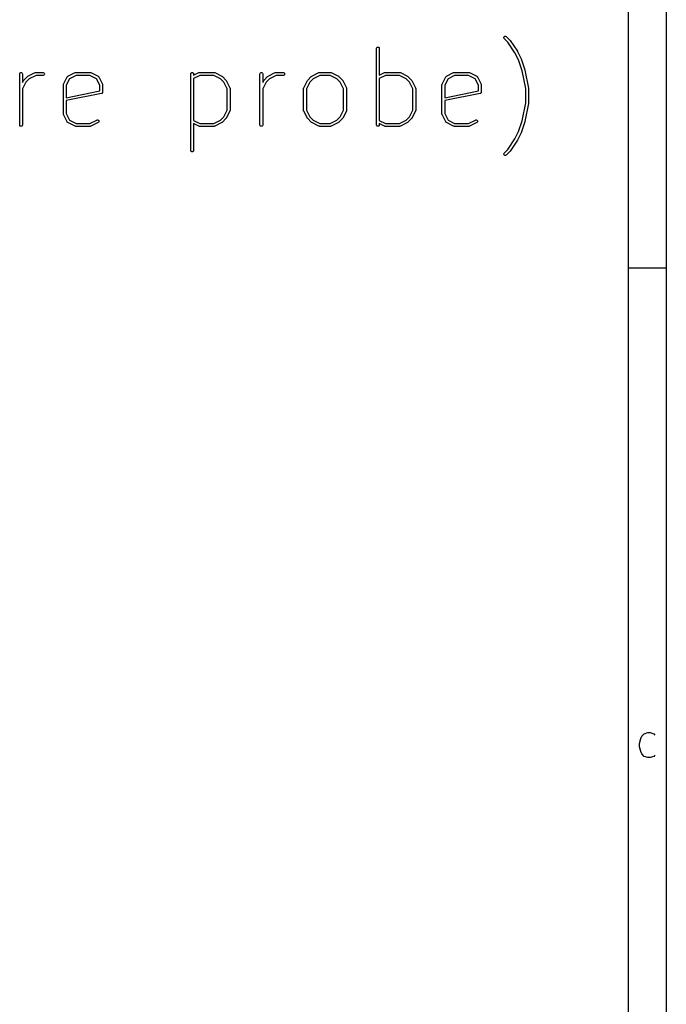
# Model space of a CAD drawing. Header units: inches. Extents: x 0.4 to 11.3, y -7.9 to -0.4.
# Tile 12 of 15: x 10 to 11.3, y -5.8 to -3.8. Entities that reach past the tile are written whole.
import ezdxf

# ---------------------------------------------------------------- set-up
doc = ezdxf.new("R2010")
doc.units = ezdxf.units.IN
doc.header["$MEASUREMENT"] = 0
doc.layers.add('User.Drawings', color=9, linetype='CONTINUOUS', true_color=0xc2c2c2)

msp = doc.modelspace()

# ---------------------------------------------------------------- linework, layer by layer
at = {"layer": 'BLACK', "linetype": 'CONTINUOUS'}
for p, q in [((11.2993, -0.3937), (11.2993, -7.8743)), ((11.2206, -0.4724), (11.2206, -7.7956)), ((11.2993, -4.3307), (11.2206, -4.3307)), ((11.249, -5.2945), (11.2538, -5.2896)), ((11.2538, -5.2896), (11.2611, -5.2871)), ((11.2611, -5.2871), (11.266, -5.2871)), ((11.266, -5.2871), (11.2733, -5.2896)), ((11.2733, -5.2896), (11.2758, -5.292)), ((11.2441, -5.3091), (11.2465, -5.2993)), ((11.2441, -5.3164), (11.2441, -5.3091)), ((11.2465, -5.2993), (11.249, -5.2945)), ((11.2465, -5.3261), (11.2441, -5.3164)), ((11.249, -5.331), (11.2465, -5.3261)), ((11.2538, -5.3359), (11.249, -5.331)), ((11.2611, -5.3383), (11.2538, -5.3359)), ((11.266, -5.3383), (11.2611, -5.3383)), ((11.2733, -5.3359), (11.266, -5.3383)), ((11.2758, -5.3335), (11.2733, -5.3359))]:
    msp.add_line(p, q, dxfattribs=at)
at = {"layer": 'User.Drawings', "linetype": 'CONTINUOUS'}
for p, q in [((10.9659, -3.8531), (10.9669, -3.8527)), ((10.9669, -3.8527), (10.9681, -3.8527)), ((10.9681, -3.8527), (10.9692, -3.8531)), ((10.9646, -3.855), (10.9651, -3.8539)), ((10.9646, -3.8561), (10.9646, -3.855)), ((10.9651, -3.8572), (10.9646, -3.8561)), ((10.9651, -3.8539), (10.9659, -3.8531)), ((10.9654, -3.8576), (10.9651, -3.8572)), ((10.9727, -3.8649), (10.9654, -3.8576)), ((10.9692, -3.8531), (10.9696, -3.8535)), ((10.9696, -3.8535), (10.9771, -3.861)), ((10.9875, -3.887), (10.9727, -3.8649)), ((10.9771, -3.861), (10.9771, -3.861)), ((10.9771, -3.861), (10.9771, -3.861)), ((10.9771, -3.861), (10.9773, -3.8612)), ((10.9773, -3.8612), (10.9775, -3.8614)), ((10.9775, -3.8614), (10.9775, -3.8614)), ((10.9775, -3.8614), (10.9775, -3.8614)), ((10.9775, -3.8614), (10.9925, -3.8839)), ((10.7021, -3.8781), (10.7022, -3.8775)), ((10.7021, -4.0355), (10.7021, -3.8781)), ((10.7022, -3.8775), (10.7026, -3.8764)), ((10.7026, -3.8764), (10.7034, -3.8756)), ((10.7034, -3.8756), (10.7045, -3.8752)), ((10.7045, -3.8752), (10.7056, -3.8752)), ((10.7056, -3.8752), (10.7067, -3.8756)), ((10.7067, -3.8756), (10.7075, -3.8764)), ((10.7075, -3.8764), (10.7079, -3.8775)), ((10.7079, -3.8775), (10.708, -3.8781)), ((10.708, -3.8781), (10.708, -3.9333)), ((10.9948, -3.9017), (10.9875, -3.887)), ((10.9925, -3.8839), (10.9926, -3.8841)), ((10.9926, -3.8841), (10.9927, -3.8842)), ((10.9927, -3.8842), (11.0002, -3.8992)), ((11.0022, -3.9238), (10.9948, -3.9017)), ((11.0002, -3.8992), (11.0002, -3.8994)), ((11.0002, -3.8994), (11.0003, -3.8996)), ((11.0003, -3.8996), (11.0078, -3.9221)), ((9.9672, -3.93), (9.9677, -3.9289)), ((9.9672, -3.9306), (9.9672, -3.93)), ((9.9672, -4.0355), (9.9672, -3.9306)), ((9.9677, -3.9289), (9.9685, -3.9281)), ((9.9685, -3.9281), (9.9696, -3.9277)), ((9.9696, -3.9277), (9.9707, -3.9277)), ((9.9707, -3.9277), (9.9718, -3.9281)), ((9.9718, -3.9281), (9.9726, -3.9289)), ((9.9726, -3.9289), (9.973, -3.93)), ((9.973, -3.93), (9.9731, -3.9306)), ((9.9731, -3.9306), (9.9731, -3.948)), ((9.9838, -3.9354), (9.9988, -3.9279)), ((10.0008, -3.9335), (9.9869, -3.9405)), ((9.9988, -3.9279), (9.9994, -3.9277)), ((9.9994, -3.9277), (9.9995, -3.9277)), ((9.9995, -3.9277), (9.9996, -3.9277)), ((9.9996, -3.9277), (10.0001, -3.9276)), ((10.0001, -3.9276), (10.0151, -3.9276)), ((10.0151, -3.9335), (10.0008, -3.9335)), ((10.0151, -3.9276), (10.0157, -3.9277)), ((10.0157, -3.9334), (10.0151, -3.9335)), ((10.0157, -3.9277), (10.0168, -3.9281)), ((10.0168, -3.933), (10.0157, -3.9334)), ((10.0168, -3.9281), (10.0176, -3.9289)), ((10.0176, -3.9322), (10.0168, -3.933)), ((10.0176, -3.9289), (10.018, -3.93)), ((10.018, -3.9311), (10.0176, -3.9322)), ((10.018, -3.93), (10.018, -3.9311)), ((10.0663, -3.9354), (10.0813, -3.9279)), ((10.0833, -3.9335), (10.0698, -3.9403)), ((10.0813, -3.9279), (10.0818, -3.9277)), ((10.0818, -3.9277), (10.082, -3.9277)), ((10.082, -3.9277), (10.0826, -3.9276)), ((10.082, -3.9277), (10.082, -3.9277)), ((10.0826, -3.9276), (10.1126, -3.9276)), ((10.1119, -3.9335), (10.0833, -3.9335)), ((10.1254, -3.9403), (10.1119, -3.9335)), ((10.1126, -3.9276), (10.1132, -3.9277)), ((10.1132, -3.9277), (10.1133, -3.9277)), ((10.1133, -3.9277), (10.1134, -3.9277)), ((10.1134, -3.9277), (10.1139, -3.9279)), ((10.1139, -3.9279), (10.1289, -3.9354)), ((10.3196, -3.9306), (10.3197, -3.93)), ((10.3196, -4.088), (10.3196, -3.9306)), ((10.3197, -3.93), (10.3201, -3.9289)), ((10.3201, -3.9289), (10.321, -3.9281)), ((10.321, -3.9281), (10.322, -3.9277)), ((10.322, -3.9277), (10.3232, -3.9277)), ((10.3232, -3.9277), (10.3242, -3.9281)), ((10.3242, -3.9281), (10.3251, -3.9289)), ((10.3251, -3.9289), (10.3255, -3.93)), ((10.3255, -3.9333), (10.3363, -3.9279)), ((10.3255, -3.93), (10.3255, -3.9306)), ((10.3255, -3.9306), (10.3255, -3.9333)), ((10.3383, -3.9335), (10.3255, -3.9399)), ((10.3363, -3.9279), (10.3368, -3.9277)), ((10.3368, -3.9277), (10.3369, -3.9277)), ((10.3369, -3.9277), (10.337, -3.9277)), ((10.337, -3.9277), (10.3376, -3.9276)), ((10.3376, -3.9276), (10.3676, -3.9276)), ((10.3669, -3.9335), (10.3383, -3.9335)), ((10.3808, -3.9405), (10.3669, -3.9335)), ((10.3676, -3.9276), (10.3682, -3.9277)), ((10.3682, -3.9277), (10.3683, -3.9277)), ((10.3683, -3.9277), (10.3684, -3.9277)), ((10.3684, -3.9277), (10.3689, -3.9279)), ((10.3689, -3.9279), (10.3839, -3.9354)), ((10.4621, -3.9306), (10.4622, -3.93)), ((10.4621, -4.0355), (10.4621, -3.9306)), ((10.4622, -3.93), (10.4626, -3.9289)), ((10.4626, -3.9289), (10.4634, -3.9281)), ((10.4634, -3.9281), (10.4645, -3.9277)), ((10.4645, -3.9277), (10.4657, -3.9277)), ((10.4657, -3.9277), (10.4667, -3.9281)), ((10.4667, -3.9281), (10.4675, -3.9289)), ((10.4675, -3.9289), (10.468, -3.93)), ((10.468, -3.93), (10.468, -3.9306)), ((10.468, -3.9306), (10.468, -3.948)), ((10.4788, -3.9354), (10.4938, -3.9279)), ((10.4958, -3.9335), (10.4818, -3.9405)), ((10.4938, -3.9279), (10.4943, -3.9277)), ((10.4943, -3.9277), (10.4944, -3.9277)), ((10.4944, -3.9277), (10.4945, -3.9277)), ((10.4945, -3.9277), (10.4951, -3.9276)), ((10.4951, -3.9276), (10.5101, -3.9276)), ((10.5101, -3.9335), (10.4958, -3.9335)), ((10.5101, -3.9276), (10.5106, -3.9277)), ((10.5106, -3.9334), (10.5101, -3.9335)), ((10.5106, -3.9277), (10.5117, -3.9281)), ((10.5117, -3.933), (10.5106, -3.9334)), ((10.5117, -3.9281), (10.5125, -3.9289)), ((10.5125, -3.9322), (10.5117, -3.933)), ((10.5125, -3.9289), (10.513, -3.93)), ((10.513, -3.9311), (10.5125, -3.9322)), ((10.513, -3.93), (10.513, -3.9311)), ((10.5687, -3.9354), (10.5837, -3.9279)), ((10.5858, -3.9335), (10.5718, -3.9405)), ((10.5837, -3.9279), (10.5843, -3.9277)), ((10.5843, -3.9277), (10.5844, -3.9277)), ((10.5844, -3.9277), (10.5845, -3.9277)), ((10.5845, -3.9277), (10.5851, -3.9276)), ((10.5851, -3.9276), (10.6076, -3.9276)), ((10.6069, -3.9335), (10.5858, -3.9335)), ((10.6208, -3.9405), (10.6069, -3.9335)), ((10.6076, -3.9276), (10.6081, -3.9277)), ((10.6081, -3.9277), (10.6082, -3.9277)), ((10.6082, -3.9277), (10.6083, -3.9277)), ((10.6083, -3.9277), (10.6089, -3.9279)), ((10.6089, -3.9279), (10.6239, -3.9354)), ((10.708, -3.9333), (10.7187, -3.9279)), ((10.7207, -3.9335), (10.708, -3.9399)), ((10.7187, -3.9279), (10.7193, -3.9277)), ((10.7193, -3.9277), (10.7194, -3.9277)), ((10.7194, -3.9277), (10.7195, -3.9277)), ((10.7195, -3.9277), (10.72, -3.9276)), ((10.72, -3.9276), (10.75, -3.9276)), ((10.7493, -3.9335), (10.7207, -3.9335)), ((10.7633, -3.9405), (10.7493, -3.9335)), ((10.75, -3.9276), (10.7506, -3.9277)), ((10.7506, -3.9277), (10.7507, -3.9277)), ((10.7507, -3.9277), (10.7508, -3.9277)), ((10.7508, -3.9277), (10.7514, -3.9279)), ((10.7514, -3.9279), (10.7664, -3.9354)), ((10.8462, -3.9354), (10.8612, -3.9279)), ((10.8632, -3.9335), (10.8497, -3.9403)), ((10.8612, -3.9279), (10.8617, -3.9277)), ((10.8617, -3.9277), (10.8619, -3.9277)), ((10.8619, -3.9277), (10.862, -3.9277)), ((10.862, -3.9277), (10.8625, -3.9276)), ((10.8625, -3.9276), (10.8925, -3.9276)), ((10.8918, -3.9335), (10.8632, -3.9335)), ((10.9053, -3.9403), (10.8918, -3.9335)), ((10.8925, -3.9276), (10.8931, -3.9277)), ((10.8931, -3.9277), (10.8932, -3.9277)), ((10.8932, -3.9277), (10.8933, -3.9277)), ((10.8933, -3.9277), (10.8938, -3.9279)), ((10.8938, -3.9279), (10.9088, -3.9354)), ((11.0096, -3.9608), (11.0022, -3.9238)), ((11.0078, -3.9221), (11.0079, -3.9223)), ((11.0079, -3.9223), (11.0079, -3.9225)), ((11.0079, -3.9225), (11.0154, -3.96)), ((9.9731, -3.948), (9.975, -3.9442)), ((9.9801, -3.9473), (9.9731, -3.9612)), ((9.975, -3.9442), (9.9752, -3.944)), ((9.9752, -3.9438), (9.9753, -3.9437)), ((9.9752, -3.9439), (9.9752, -3.9438)), ((9.9752, -3.944), (9.9752, -3.9439)), ((9.9753, -3.9437), (9.9754, -3.9437)), ((9.9754, -3.9437), (9.9756, -3.9435)), ((9.9756, -3.9435), (9.983, -3.936)), ((9.9869, -3.9405), (9.9801, -3.9473)), ((9.983, -3.936), (9.9833, -3.9358)), ((9.9833, -3.9358), (9.9833, -3.9357)), ((9.9833, -3.9357), (9.9834, -3.9357)), ((9.9834, -3.9357), (9.9835, -3.9356)), ((9.9835, -3.9356), (9.9836, -3.9356)), ((9.9836, -3.9356), (9.9838, -3.9354)), ((10.0572, -3.9525), (10.0573, -3.9524)), ((10.0572, -3.953), (10.0572, -3.9525)), ((10.0572, -4.013), (10.0572, -3.953)), ((10.0573, -3.9523), (10.0575, -3.9517)), ((10.0573, -3.9524), (10.0573, -3.9523)), ((10.0575, -3.9517), (10.065, -3.9367)), ((10.0698, -3.9403), (10.0631, -3.9537)), ((10.0631, -3.9537), (10.0631, -3.9794)), ((10.065, -3.9367), (10.065, -3.9366)), ((10.065, -3.9366), (10.0651, -3.9366)), ((10.0651, -3.9365), (10.0653, -3.9362)), ((10.0651, -3.9366), (10.0651, -3.9365)), ((10.0653, -3.9362), (10.0656, -3.936)), ((10.0656, -3.936), (10.0658, -3.9357)), ((10.0658, -3.9357), (10.0661, -3.9355)), ((10.0661, -3.9355), (10.0662, -3.9355)), ((10.0662, -3.9355), (10.0663, -3.9354)), ((10.0662, -3.9355), (10.0662, -3.9355)), ((10.1322, -3.9537), (10.1254, -3.9403)), ((10.1289, -3.9354), (10.129, -3.9355)), ((10.129, -3.9355), (10.1291, -3.9355)), ((10.1291, -3.9355), (10.1291, -3.9355)), ((10.1291, -3.9355), (10.1294, -3.9357)), ((10.1294, -3.9357), (10.1297, -3.936)), ((10.1297, -3.936), (10.13, -3.9362)), ((10.13, -3.9362), (10.1301, -3.9365)), ((10.1301, -3.9365), (10.1302, -3.9366)), ((10.1302, -3.9366), (10.1302, -3.9366)), ((10.1302, -3.9366), (10.1303, -3.9367)), ((10.1303, -3.9367), (10.1378, -3.9517)), ((10.1322, -3.9656), (10.1322, -3.9537)), ((10.1378, -3.9517), (10.138, -3.9523)), ((10.138, -3.9523), (10.138, -3.9524)), ((10.138, -3.9524), (10.138, -3.9525)), ((10.138, -3.9525), (10.1381, -3.953)), ((10.1381, -3.953), (10.1381, -3.968)), ((10.3255, -3.9399), (10.3255, -4.0262)), ((10.3877, -3.9473), (10.3808, -3.9405)), ((10.3839, -3.9354), (10.3842, -3.9356)), ((10.3842, -3.9356), (10.3842, -3.9356)), ((10.3842, -3.9356), (10.3843, -3.9357)), ((10.3843, -3.9357), (10.3844, -3.9357)), ((10.3844, -3.9357), (10.3844, -3.9358)), ((10.3844, -3.9358), (10.3847, -3.936)), ((10.3847, -3.936), (10.3922, -3.9435)), ((10.3946, -3.9612), (10.3877, -3.9473)), ((10.3922, -3.9435), (10.3924, -3.9437)), ((10.3924, -3.9437), (10.3924, -3.9437)), ((10.3924, -3.9437), (10.3925, -3.9438)), ((10.3925, -3.9438), (10.3925, -3.9439)), ((10.3925, -3.9439), (10.3926, -3.944)), ((10.3926, -3.944), (10.3927, -3.9442)), ((10.3927, -3.9442), (10.4002, -3.9592)), ((10.468, -3.948), (10.4699, -3.9442)), ((10.475, -3.9473), (10.468, -3.9612)), ((10.4699, -3.9442), (10.4701, -3.944)), ((10.4701, -3.9439), (10.4702, -3.9438)), ((10.4701, -3.944), (10.4701, -3.9439)), ((10.4702, -3.9438), (10.4702, -3.9437)), ((10.4702, -3.9437), (10.4703, -3.9437)), ((10.4703, -3.9437), (10.4705, -3.9435)), ((10.4705, -3.9435), (10.478, -3.936)), ((10.4818, -3.9405), (10.475, -3.9473)), ((10.478, -3.936), (10.4782, -3.9358)), ((10.4782, -3.9358), (10.4783, -3.9357)), ((10.4783, -3.9357), (10.4784, -3.9357)), ((10.4784, -3.9357), (10.4784, -3.9356)), ((10.4784, -3.9356), (10.4785, -3.9356)), ((10.4785, -3.9356), (10.4788, -3.9354)), ((10.5524, -3.9592), (10.5599, -3.9442)), ((10.565, -3.9473), (10.558, -3.9612)), ((10.5599, -3.9442), (10.5601, -3.944)), ((10.5601, -3.9439), (10.5602, -3.9438)), ((10.5601, -3.944), (10.5601, -3.9439)), ((10.5602, -3.9438), (10.5602, -3.9437)), ((10.5602, -3.9437), (10.5603, -3.9437)), ((10.5603, -3.9437), (10.5605, -3.9435)), ((10.5605, -3.9435), (10.568, -3.936)), ((10.5718, -3.9405), (10.565, -3.9473)), ((10.568, -3.936), (10.5682, -3.9358)), ((10.5682, -3.9358), (10.5683, -3.9357)), ((10.5683, -3.9357), (10.5684, -3.9356)), ((10.5683, -3.9357), (10.5683, -3.9357)), ((10.5684, -3.9356), (10.5685, -3.9356)), ((10.5685, -3.9356), (10.5687, -3.9354)), ((10.6276, -3.9473), (10.6208, -3.9405)), ((10.6239, -3.9354), (10.6241, -3.9356)), ((10.6241, -3.9356), (10.6242, -3.9356)), ((10.6242, -3.9356), (10.6243, -3.9357)), ((10.6243, -3.9357), (10.6244, -3.9357)), ((10.6244, -3.9357), (10.6244, -3.9358)), ((10.6244, -3.9358), (10.6246, -3.936)), ((10.6246, -3.936), (10.6321, -3.9435)), ((10.6346, -3.9612), (10.6276, -3.9473)), ((10.6321, -3.9435), (10.6323, -3.9437)), ((10.6323, -3.9437), (10.6324, -3.9437)), ((10.6324, -3.9437), (10.6324, -3.9438)), ((10.6324, -3.9438), (10.6325, -3.9439)), ((10.6325, -3.9439), (10.6325, -3.944)), ((10.6325, -3.944), (10.6327, -3.9442)), ((10.6327, -3.9442), (10.6402, -3.9592)), ((10.708, -3.9399), (10.708, -4.0262)), ((10.7701, -3.9473), (10.7633, -3.9405)), ((10.7664, -3.9354), (10.7666, -3.9356)), ((10.7666, -3.9356), (10.7667, -3.9356)), ((10.7667, -3.9356), (10.7668, -3.9357)), ((10.7668, -3.9357), (10.7669, -3.9357)), ((10.7669, -3.9357), (10.7669, -3.9358)), ((10.7669, -3.9358), (10.7671, -3.936)), ((10.7671, -3.936), (10.7746, -3.9435)), ((10.7771, -3.9612), (10.7701, -3.9473)), ((10.7746, -3.9435), (10.7748, -3.9437)), ((10.7748, -3.9437), (10.7749, -3.9437)), ((10.7749, -3.9437), (10.7749, -3.9438)), ((10.7749, -3.9438), (10.775, -3.9439)), ((10.775, -3.9439), (10.775, -3.944)), ((10.775, -3.944), (10.7752, -3.9442)), ((10.7752, -3.9442), (10.7827, -3.9592)), ((10.8371, -3.9525), (10.8372, -3.9524)), ((10.8371, -3.953), (10.8371, -3.9525)), ((10.8371, -4.013), (10.8371, -3.953)), ((10.8372, -3.9523), (10.8374, -3.9517)), ((10.8372, -3.9524), (10.8372, -3.9523)), ((10.8374, -3.9517), (10.8449, -3.9367)), ((10.8497, -3.9403), (10.843, -3.9537)), ((10.843, -3.9537), (10.843, -3.9794)), ((10.8449, -3.9367), (10.8449, -3.9366)), ((10.8449, -3.9366), (10.845, -3.9366)), ((10.845, -3.9365), (10.8452, -3.9362)), ((10.845, -3.9366), (10.845, -3.9365)), ((10.8452, -3.9362), (10.8455, -3.936)), ((10.8455, -3.936), (10.8457, -3.9357)), ((10.8457, -3.9357), (10.846, -3.9355)), ((10.846, -3.9355), (10.8461, -3.9355)), ((10.8461, -3.9355), (10.8462, -3.9354)), ((10.8461, -3.9355), (10.8461, -3.9355)), ((10.9121, -3.9537), (10.9053, -3.9403)), ((10.9088, -3.9354), (10.9089, -3.9355)), ((10.9089, -3.9355), (10.909, -3.9355)), ((10.909, -3.9355), (10.909, -3.9355)), ((10.909, -3.9355), (10.9093, -3.9357)), ((10.9093, -3.9357), (10.9096, -3.936)), ((10.9096, -3.936), (10.9099, -3.9362)), ((10.9099, -3.9362), (10.91, -3.9365)), ((10.91, -3.9365), (10.9101, -3.9366)), ((10.9101, -3.9366), (10.9101, -3.9366)), ((10.9101, -3.9366), (10.9102, -3.9367)), ((10.9102, -3.9367), (10.9177, -3.9517)), ((10.9121, -3.9656), (10.9121, -3.9537)), ((10.9177, -3.9517), (10.9179, -3.9523)), ((10.9179, -3.9523), (10.9179, -3.9524)), ((10.9179, -3.9524), (10.9179, -3.9525)), ((10.9179, -3.9525), (10.918, -3.953)), ((10.918, -3.953), (10.918, -3.968)), ((9.9731, -3.9612), (9.9731, -4.0355)), ((10.0631, -3.9794), (10.1322, -3.9656)), ((10.1357, -3.9709), (10.0631, -3.9855)), ((10.1363, -3.9708), (10.1357, -3.9709)), ((10.1357, -3.9709), (10.1357, -3.9709)), ((10.1357, -3.9709), (10.1357, -3.9709)), ((10.1357, -3.9709), (10.1357, -3.9709)), ((10.1365, -3.9706), (10.1363, -3.9708)), ((10.1368, -3.9705), (10.1365, -3.9706)), ((10.137, -3.9703), (10.1368, -3.9705)), ((10.1372, -3.9701), (10.137, -3.9703)), ((10.1374, -3.9699), (10.1372, -3.9701)), ((10.1376, -3.9697), (10.1374, -3.9699)), ((10.1377, -3.9694), (10.1376, -3.9697)), ((10.1378, -3.9692), (10.1377, -3.9694)), ((10.1379, -3.9689), (10.1378, -3.9692)), ((10.138, -3.9686), (10.1379, -3.9689)), ((10.1381, -3.968), (10.138, -3.9686)), ((10.3946, -4.0048), (10.3946, -3.9612)), ((10.4002, -3.9592), (10.4004, -3.9598)), ((10.4004, -3.9598), (10.4004, -3.9599)), ((10.4004, -3.9599), (10.4005, -3.96)), ((10.4005, -3.96), (10.4005, -3.9605)), ((10.4005, -3.9605), (10.4005, -4.0055)), ((10.468, -3.9612), (10.468, -4.0355)), ((10.5521, -3.9605), (10.5522, -3.96)), ((10.5521, -4.0055), (10.5521, -3.9605)), ((10.5522, -3.9598), (10.5524, -3.9592)), ((10.5522, -3.9599), (10.5522, -3.9598)), ((10.5522, -3.96), (10.5522, -3.9599)), ((10.558, -3.9612), (10.558, -4.0048)), ((10.6346, -4.0048), (10.6346, -3.9612)), ((10.6402, -3.9592), (10.6404, -3.9598)), ((10.6404, -3.9598), (10.6404, -3.9599)), ((10.6404, -3.9599), (10.6405, -3.96)), ((10.6405, -3.96), (10.6405, -3.9605)), ((10.6405, -3.9605), (10.6405, -4.0055)), ((10.7771, -4.0048), (10.7771, -3.9612)), ((10.7827, -3.9592), (10.7829, -3.9598)), ((10.7829, -3.9598), (10.7829, -3.9599)), ((10.7829, -3.9599), (10.7829, -3.96)), ((10.7829, -3.96), (10.783, -3.9605)), ((10.783, -3.9605), (10.783, -4.0055)), ((10.843, -3.9794), (10.9121, -3.9656)), ((10.9156, -3.9709), (10.843, -3.9855)), ((10.9162, -3.9708), (10.9156, -3.9709)), ((10.9156, -3.9709), (10.9156, -3.9709)), ((10.9156, -3.9709), (10.9156, -3.9709)), ((10.9156, -3.9709), (10.9156, -3.9709)), ((10.9164, -3.9706), (10.9162, -3.9708)), ((10.9167, -3.9705), (10.9164, -3.9706)), ((10.9169, -3.9703), (10.9167, -3.9705)), ((10.9171, -3.9701), (10.9169, -3.9703)), ((10.9173, -3.9699), (10.9171, -3.9701)), ((10.9175, -3.9697), (10.9173, -3.9699)), ((10.9176, -3.9694), (10.9175, -3.9697)), ((10.9178, -3.9692), (10.9176, -3.9694)), ((10.9179, -3.9686), (10.9178, -3.9689)), ((10.9178, -3.9689), (10.9178, -3.9692)), ((10.918, -3.968), (10.9179, -3.9686)), ((11.0096, -3.9903), (11.0096, -3.9608)), ((11.0154, -3.96), (11.0154, -3.96)), ((11.0154, -3.96), (11.0154, -3.96)), ((11.0154, -3.96), (11.0154, -3.9603)), ((11.0154, -3.9603), (11.0155, -3.9605)), ((11.0155, -3.9605), (11.0155, -3.9605)), ((11.0155, -3.9605), (11.0155, -3.9605)), ((11.0155, -3.9605), (11.0155, -3.9905)), ((10.0631, -3.9855), (10.0631, -4.0123)), ((10.843, -3.9855), (10.843, -4.0123)), ((11.0022, -4.0273), (11.0096, -3.9903)), ((11.0154, -3.9911), (11.0079, -4.0286)), ((11.0155, -3.9905), (11.0154, -3.9908)), ((11.0154, -3.9908), (11.0154, -3.9911)), ((11.0154, -3.9911), (11.0154, -3.9911)), ((11.0154, -3.9911), (11.0154, -3.9911)), ((11.0155, -3.9905), (11.0155, -3.9905)), ((11.0155, -3.9905), (11.0155, -3.9905)), ((10.0572, -4.0136), (10.0572, -4.013)), ((10.0573, -4.0137), (10.0572, -4.0136)), ((10.0573, -4.0138), (10.0573, -4.0137)), ((10.0575, -4.0144), (10.0573, -4.0138)), ((10.065, -4.0294), (10.0575, -4.0144)), ((10.0631, -4.0123), (10.0698, -4.0258)), ((10.3877, -4.0188), (10.3946, -4.0048)), ((10.4002, -4.0069), (10.3927, -4.0219)), ((10.4004, -4.0063), (10.4002, -4.0069)), ((10.4005, -4.0061), (10.4004, -4.0062)), ((10.4004, -4.0062), (10.4004, -4.0063)), ((10.4005, -4.0055), (10.4005, -4.0061)), ((10.5522, -4.0061), (10.5521, -4.0055)), ((10.5522, -4.0062), (10.5522, -4.0061)), ((10.5522, -4.0063), (10.5522, -4.0062)), ((10.5524, -4.0069), (10.5522, -4.0063)), ((10.5599, -4.0219), (10.5524, -4.0069)), ((10.558, -4.0048), (10.565, -4.0188)), ((10.6276, -4.0188), (10.6346, -4.0048)), ((10.6402, -4.0069), (10.6327, -4.0219)), ((10.6404, -4.0063), (10.6402, -4.0069)), ((10.6405, -4.0061), (10.6404, -4.0062)), ((10.6404, -4.0062), (10.6404, -4.0063)), ((10.6405, -4.0055), (10.6405, -4.0061)), ((10.7701, -4.0188), (10.7771, -4.0048)), ((10.7827, -4.0069), (10.7752, -4.0219)), ((10.7829, -4.0063), (10.7827, -4.0069)), ((10.783, -4.0055), (10.7829, -4.0061)), ((10.7829, -4.0061), (10.7829, -4.0062)), ((10.7829, -4.0062), (10.7829, -4.0063)), ((10.8371, -4.0136), (10.8371, -4.013)), ((10.8372, -4.0137), (10.8371, -4.0136)), ((10.8372, -4.0138), (10.8372, -4.0137)), ((10.8374, -4.0144), (10.8372, -4.0138)), ((10.8449, -4.0294), (10.8374, -4.0144)), ((10.843, -4.0123), (10.8497, -4.0258)), ((10.065, -4.0295), (10.065, -4.0294)), ((10.0651, -4.0295), (10.065, -4.0295)), ((10.0651, -4.0296), (10.0651, -4.0295)), ((10.0653, -4.0298), (10.0651, -4.0296)), ((10.0656, -4.0301), (10.0653, -4.0298)), ((10.0658, -4.0304), (10.0656, -4.0301)), ((10.0661, -4.0306), (10.0658, -4.0304)), ((10.0662, -4.0306), (10.0661, -4.0306)), ((10.0663, -4.0307), (10.0662, -4.0306)), ((10.0662, -4.0306), (10.0662, -4.0306)), ((10.0813, -4.0382), (10.0663, -4.0307)), ((10.0698, -4.0258), (10.0833, -4.0326)), ((10.0833, -4.0326), (10.1119, -4.0326)), ((10.1119, -4.0326), (10.1263, -4.0254)), ((10.1289, -4.0307), (10.1139, -4.0382)), ((10.1263, -4.0254), (10.1268, -4.0252)), ((10.1268, -4.0252), (10.128, -4.0251)), ((10.128, -4.0251), (10.1291, -4.0255)), ((10.1294, -4.0304), (10.1289, -4.0307)), ((10.1291, -4.0255), (10.13, -4.0262)), ((10.1302, -4.0295), (10.1294, -4.0304)), ((10.13, -4.0262), (10.1305, -4.0273)), ((10.1305, -4.0284), (10.1302, -4.0295)), ((10.1305, -4.0273), (10.1305, -4.0284)), ((10.3255, -4.0262), (10.3383, -4.0326)), ((10.3363, -4.0382), (10.3255, -4.0328)), ((10.3255, -4.0328), (10.3255, -4.088)), ((10.3383, -4.0326), (10.3669, -4.0326)), ((10.3669, -4.0326), (10.3808, -4.0256)), ((10.3839, -4.0307), (10.3689, -4.0382)), ((10.3808, -4.0256), (10.3877, -4.0188)), ((10.3842, -4.0305), (10.3839, -4.0307)), ((10.3843, -4.0304), (10.3842, -4.0305)), ((10.3842, -4.0305), (10.3842, -4.0305)), ((10.3844, -4.0304), (10.3843, -4.0304)), ((10.3847, -4.0301), (10.3844, -4.0303)), ((10.3844, -4.0303), (10.3844, -4.0304)), ((10.3922, -4.0226), (10.3847, -4.0301)), ((10.3924, -4.0224), (10.3922, -4.0226)), ((10.3925, -4.0223), (10.3924, -4.0224)), ((10.3924, -4.0224), (10.3924, -4.0224)), ((10.3926, -4.0221), (10.3925, -4.0222)), ((10.3925, -4.0222), (10.3925, -4.0223)), ((10.3927, -4.0219), (10.3926, -4.0221)), ((10.5601, -4.0221), (10.5599, -4.0219)), ((10.5601, -4.0222), (10.5601, -4.0221)), ((10.5602, -4.0223), (10.5601, -4.0222)), ((10.5602, -4.0224), (10.5602, -4.0223)), ((10.5603, -4.0224), (10.5602, -4.0224)), ((10.5605, -4.0226), (10.5603, -4.0224)), ((10.568, -4.0301), (10.5605, -4.0226)), ((10.565, -4.0188), (10.5718, -4.0256)), ((10.5682, -4.0303), (10.568, -4.0301)), ((10.5683, -4.0304), (10.5682, -4.0303)), ((10.5684, -4.0305), (10.5683, -4.0304)), ((10.5683, -4.0304), (10.5683, -4.0304)), ((10.5685, -4.0305), (10.5684, -4.0305)), ((10.5687, -4.0307), (10.5685, -4.0305)), ((10.5837, -4.0382), (10.5687, -4.0307)), ((10.5718, -4.0256), (10.5858, -4.0326)), ((10.5858, -4.0326), (10.6069, -4.0326)), ((10.6069, -4.0326), (10.6208, -4.0256)), ((10.6239, -4.0307), (10.6089, -4.0382)), ((10.6208, -4.0256), (10.6276, -4.0188)), ((10.6241, -4.0305), (10.6239, -4.0307)), ((10.6242, -4.0305), (10.6241, -4.0305)), ((10.6243, -4.0304), (10.6242, -4.0305)), ((10.6244, -4.0304), (10.6243, -4.0304)), ((10.6246, -4.0301), (10.6244, -4.0303)), ((10.6244, -4.0303), (10.6244, -4.0304)), ((10.6321, -4.0226), (10.6246, -4.0301)), ((10.6323, -4.0224), (10.6321, -4.0226)), ((10.6324, -4.0224), (10.6323, -4.0224)), ((10.6325, -4.0222), (10.6324, -4.0223)), ((10.6324, -4.0223), (10.6324, -4.0224)), ((10.6327, -4.0219), (10.6325, -4.0221)), ((10.6325, -4.0221), (10.6325, -4.0222)), ((10.708, -4.0262), (10.7207, -4.0326)), ((10.7187, -4.0382), (10.708, -4.0328)), ((10.708, -4.0328), (10.708, -4.0355)), ((10.7207, -4.0326), (10.7493, -4.0326)), ((10.7493, -4.0326), (10.7633, -4.0256)), ((10.7664, -4.0307), (10.7514, -4.0382)), ((10.7633, -4.0256), (10.7701, -4.0188)), ((10.7666, -4.0305), (10.7664, -4.0307)), ((10.7667, -4.0305), (10.7666, -4.0305)), ((10.7668, -4.0304), (10.7667, -4.0305)), ((10.7669, -4.0304), (10.7668, -4.0304)), ((10.7671, -4.0301), (10.7669, -4.0303)), ((10.7669, -4.0303), (10.7669, -4.0304)), ((10.7746, -4.0226), (10.7671, -4.0301)), ((10.7748, -4.0224), (10.7746, -4.0226)), ((10.7749, -4.0224), (10.7748, -4.0224)), ((10.775, -4.0222), (10.7749, -4.0223)), ((10.7749, -4.0223), (10.7749, -4.0224)), ((10.7752, -4.0219), (10.775, -4.0221)), ((10.775, -4.0221), (10.775, -4.0222)), ((10.8449, -4.0295), (10.8449, -4.0294)), ((10.845, -4.0295), (10.8449, -4.0295)), ((10.845, -4.0296), (10.845, -4.0295)), ((10.8452, -4.0298), (10.845, -4.0296)), ((10.8455, -4.0301), (10.8452, -4.0298)), ((10.8457, -4.0304), (10.8455, -4.0301)), ((10.846, -4.0306), (10.8457, -4.0304)), ((10.8461, -4.0306), (10.846, -4.0306)), ((10.8462, -4.0307), (10.8461, -4.0306)), ((10.8461, -4.0306), (10.8461, -4.0306)), ((10.8612, -4.0382), (10.8462, -4.0307)), ((10.8497, -4.0258), (10.8632, -4.0326)), ((10.8632, -4.0326), (10.8918, -4.0326)), ((10.8918, -4.0326), (10.9062, -4.0254)), ((10.9088, -4.0307), (10.8938, -4.0382)), ((10.9062, -4.0254), (10.9067, -4.0252)), ((10.9067, -4.0252), (10.9079, -4.0251)), ((10.9079, -4.0251), (10.909, -4.0255)), ((10.9093, -4.0304), (10.9088, -4.0307)), ((10.909, -4.0255), (10.9099, -4.0262)), ((10.9101, -4.0295), (10.9093, -4.0304)), ((10.9099, -4.0262), (10.9104, -4.0273)), ((10.9105, -4.0284), (10.9101, -4.0295)), ((10.9104, -4.0273), (10.9105, -4.0284)), ((10.9948, -4.0494), (11.0022, -4.0273)), ((11.0078, -4.029), (11.0003, -4.0515)), ((11.0079, -4.0288), (11.0078, -4.029)), ((11.0079, -4.0286), (11.0079, -4.0288)), ((9.9672, -4.0361), (9.9672, -4.0355)), ((9.9677, -4.0372), (9.9672, -4.0361)), ((9.9685, -4.038), (9.9677, -4.0372)), ((9.9696, -4.0384), (9.9685, -4.038)), ((9.9707, -4.0384), (9.9696, -4.0384)), ((9.9718, -4.038), (9.9707, -4.0384)), ((9.9726, -4.0372), (9.9718, -4.038)), ((9.973, -4.0361), (9.9726, -4.0372)), ((9.9731, -4.0355), (9.973, -4.0361)), ((10.0818, -4.0384), (10.0813, -4.0382)), ((10.082, -4.0384), (10.0818, -4.0384)), ((10.0826, -4.0385), (10.082, -4.0384)), ((10.082, -4.0384), (10.082, -4.0384)), ((10.1126, -4.0385), (10.0826, -4.0385)), ((10.1132, -4.0384), (10.1126, -4.0385)), ((10.1133, -4.0384), (10.1132, -4.0384)), ((10.1134, -4.0384), (10.1133, -4.0384)), ((10.1139, -4.0382), (10.1134, -4.0384)), ((10.3368, -4.0384), (10.3363, -4.0382)), ((10.3369, -4.0384), (10.3368, -4.0384)), ((10.337, -4.0384), (10.3369, -4.0384)), ((10.3376, -4.0385), (10.337, -4.0384)), ((10.3676, -4.0385), (10.3376, -4.0385)), ((10.3682, -4.0384), (10.3676, -4.0385)), ((10.3683, -4.0384), (10.3682, -4.0384)), ((10.3684, -4.0384), (10.3683, -4.0384)), ((10.3689, -4.0382), (10.3684, -4.0384)), ((10.4622, -4.0361), (10.4621, -4.0355)), ((10.4626, -4.0372), (10.4622, -4.0361)), ((10.4634, -4.038), (10.4626, -4.0372)), ((10.4645, -4.0384), (10.4634, -4.038)), ((10.4657, -4.0384), (10.4645, -4.0384)), ((10.4667, -4.038), (10.4657, -4.0384)), ((10.4675, -4.0372), (10.4667, -4.038)), ((10.468, -4.0361), (10.4675, -4.0372)), ((10.468, -4.0355), (10.468, -4.0361)), ((10.5843, -4.0384), (10.5837, -4.0382)), ((10.5844, -4.0384), (10.5843, -4.0384)), ((10.5845, -4.0384), (10.5844, -4.0384)), ((10.5851, -4.0385), (10.5845, -4.0384)), ((10.6076, -4.0385), (10.5851, -4.0385)), ((10.6081, -4.0384), (10.6076, -4.0385)), ((10.6082, -4.0384), (10.6081, -4.0384)), ((10.6083, -4.0384), (10.6082, -4.0384)), ((10.6089, -4.0382), (10.6083, -4.0384)), ((10.7022, -4.0361), (10.7021, -4.0355)), ((10.7026, -4.0372), (10.7022, -4.0361)), ((10.7034, -4.038), (10.7026, -4.0372)), ((10.7045, -4.0384), (10.7034, -4.038)), ((10.7056, -4.0384), (10.7045, -4.0384)), ((10.7067, -4.038), (10.7056, -4.0384)), ((10.7075, -4.0372), (10.7067, -4.038)), ((10.7079, -4.0361), (10.7075, -4.0372)), ((10.708, -4.0355), (10.7079, -4.0361)), ((10.7193, -4.0384), (10.7187, -4.0382)), ((10.7194, -4.0384), (10.7193, -4.0384)), ((10.7195, -4.0384), (10.7194, -4.0384)), ((10.72, -4.0385), (10.7195, -4.0384)), ((10.75, -4.0385), (10.72, -4.0385)), ((10.7506, -4.0384), (10.75, -4.0385)), ((10.7507, -4.0384), (10.7506, -4.0384)), ((10.7508, -4.0384), (10.7507, -4.0384)), ((10.7514, -4.0382), (10.7508, -4.0384)), ((10.8617, -4.0384), (10.8612, -4.0382)), ((10.8619, -4.0384), (10.8617, -4.0384)), ((10.862, -4.0384), (10.8619, -4.0384)), ((10.8625, -4.0385), (10.862, -4.0384)), ((10.8925, -4.0385), (10.8625, -4.0385)), ((10.8931, -4.0384), (10.8925, -4.0385)), ((10.8932, -4.0384), (10.8931, -4.0384)), ((10.8933, -4.0384), (10.8932, -4.0384)), ((10.8938, -4.0382), (10.8933, -4.0384)), ((10.9875, -4.064), (10.9948, -4.0494)), ((11.0002, -4.0519), (10.9927, -4.0669)), ((11.0003, -4.0515), (11.0002, -4.0517)), ((11.0002, -4.0517), (11.0002, -4.0519)), ((10.9727, -4.0862), (10.9875, -4.064)), ((10.9925, -4.0672), (10.9775, -4.0897)), ((10.9926, -4.067), (10.9925, -4.0672)), ((10.9927, -4.0669), (10.9926, -4.067)), ((10.3197, -4.0886), (10.3196, -4.088)), ((10.3201, -4.0897), (10.3197, -4.0886)), ((10.321, -4.0905), (10.3201, -4.0897)), ((10.322, -4.0909), (10.321, -4.0905)), ((10.3232, -4.0909), (10.322, -4.0909)), ((10.3242, -4.0905), (10.3232, -4.0909)), ((10.3251, -4.0897), (10.3242, -4.0905)), ((10.3255, -4.0886), (10.3251, -4.0897)), ((10.3255, -4.088), (10.3255, -4.0886)), ((10.9646, -4.095), (10.9651, -4.0939)), ((10.9646, -4.0961), (10.9646, -4.095)), ((10.9651, -4.0939), (10.9654, -4.0934)), ((10.9654, -4.0934), (10.9727, -4.0862)), ((10.9771, -4.0901), (10.9696, -4.0976)), ((10.9773, -4.0899), (10.9771, -4.0901)), ((10.9771, -4.0901), (10.9771, -4.0901)), ((10.9771, -4.0901), (10.9771, -4.0901)), ((10.9775, -4.0897), (10.9773, -4.0899)), ((10.9775, -4.0897), (10.9775, -4.0897)), ((10.9775, -4.0897), (10.9775, -4.0897)), ((10.9651, -4.0972), (10.9646, -4.0961)), ((10.9659, -4.098), (10.9651, -4.0972)), ((10.9669, -4.0984), (10.9659, -4.098)), ((10.9681, -4.0984), (10.9669, -4.0984)), ((10.9692, -4.098), (10.9681, -4.0984)), ((10.9696, -4.0976), (10.9692, -4.098))]:
    msp.add_line(p, q, dxfattribs=at)

doc.saveas('drawing.dxf')
